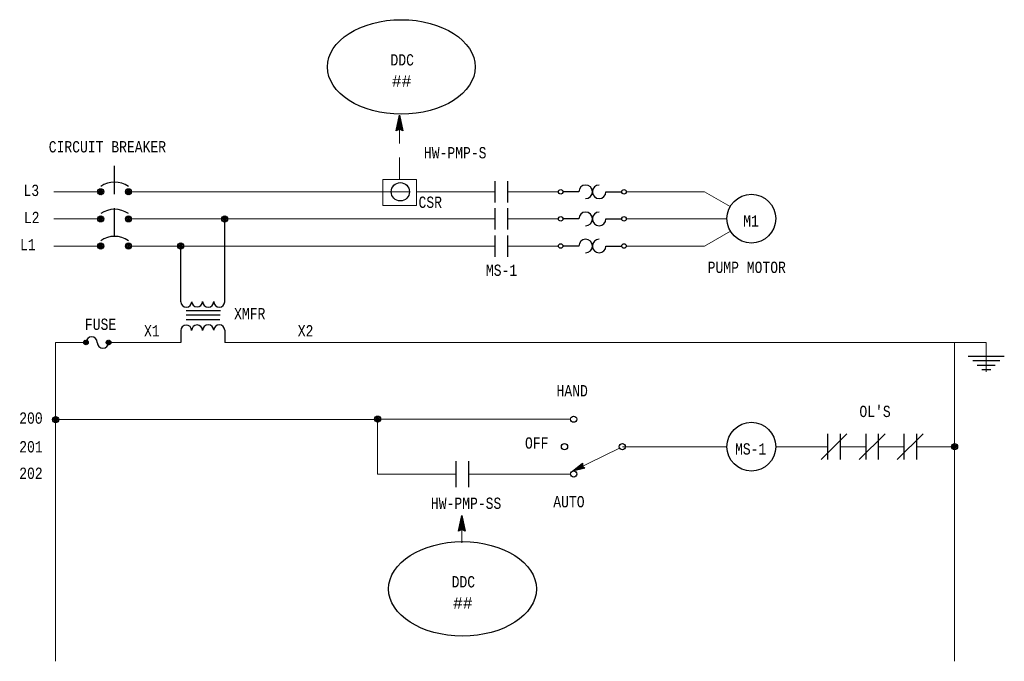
# Model space of a CAD drawing. Header units: inches. Extents: x 12.2 to 32.2, y 0.4 to 13.3.
import ezdxf
from ezdxf.enums import TextEntityAlignment as Align

# ---------------------------------------------------------------- set-up
doc = ezdxf.new("R2010")
doc.units = ezdxf.units.IN
doc.header["$MEASUREMENT"] = 0
doc.linetypes.add('HIDDEN', pattern=[0.375, 0.25, -0.125])
for name, color, linetype, lineweight in [('M-ANNO-SYMB', 6, 'Continuous', 30), ('M-ANNO-TEXT', 2, 'Continuous', 30), ('M-DIAG-GRPH', 6, 'Continuous', 13)]:
    doc.layers.add(name, color=color, linetype=linetype, lineweight=lineweight)
doc.styles.add('CONTROLTXT', font='monotxt.shx')

msp = doc.modelspace()

# ---------------------------------------------------------------- linework, layer by layer
at = {"layer": 'M-ANNO-SYMB'}
for p, q in [((15.5232, 12.2891), (15.5528, 12.4273)), ((15.5625, 12.3815), (15.5376, 12.3566)), ((15.5607, 12.3901), (15.5405, 12.3699)), ((15.5685, 12.354), (15.5427, 12.3799)), ((15.5588, 12.3988), (15.5434, 12.3832)), ((15.5656, 12.3673), (15.5445, 12.3885)), ((15.5571, 12.4074), (15.5463, 12.3966)), ((15.5628, 12.3806), (15.5464, 12.3972)), ((15.5599, 12.394), (15.5482, 12.4057)), ((15.5553, 12.4161), (15.5491, 12.4099)), ((15.5571, 12.4073), (15.5501, 12.4143)), ((15.5534, 12.4247), (15.5519, 12.4232)), ((15.5543, 12.4206), (15.5519, 12.423)), ((15.5528, 12.4273), (15.5824, 12.2891)), ((15.5528, 12.3039), (15.5232, 12.2891)), ((15.5718, 12.3384), (15.5234, 12.29)), ((15.5269, 12.2909), (15.5242, 12.2937)), ((15.5339, 12.2944), (15.526, 12.3023)), ((15.5699, 12.3471), (15.5263, 12.3033)), ((15.5408, 12.298), (15.5279, 12.3109)), ((15.5681, 12.3557), (15.5291, 12.3166)), ((15.5479, 12.3014), (15.5297, 12.3196)), ((15.5588, 12.3009), (15.5316, 12.3282)), ((15.5662, 12.3644), (15.5319, 12.3299)), ((15.5798, 12.2904), (15.5334, 12.3367)), ((15.5644, 12.3729), (15.5348, 12.3433)), ((15.5799, 12.3007), (15.5353, 12.3454)), ((15.5771, 12.314), (15.5371, 12.354)), ((15.5743, 12.3273), (15.539, 12.3626)), ((15.5713, 12.3407), (15.5408, 12.3713)), ((15.5736, 12.3298), (15.5428, 12.2988)), ((15.5824, 12.2891), (15.5528, 12.3039)), ((15.5755, 12.3212), (15.5564, 12.302)), ((15.5773, 12.3125), (15.5634, 12.2986)), ((15.5792, 12.3039), (15.5704, 12.2951)), ((15.581, 12.2953), (15.5773, 12.2916)), ((16.3957, 11.8436), (16.3957, 11.6559)), ((16.5101, 11.6559), (16.5101, 11.8446)), ((16.3957, 11.6046), (16.3957, 11.4159)), ((16.5101, 11.4159), (16.5101, 11.6046)), ((16.3957, 11.3646), (16.3957, 11.1759)), ((16.5101, 11.1759), (16.5101, 11.3646)), ((19.5127, 9.6095), (19.284, 9.3808)), ((19.3412, 9.6095), (19.3412, 9.3808)), ((19.4555, 9.3808), (19.4555, 9.6095)), ((19.8499, 9.6095), (19.6212, 9.3808)), ((19.6784, 9.6095), (19.6784, 9.3808)), ((19.7928, 9.3808), (19.7928, 9.6095)), ((20.1872, 9.6095), (19.9584, 9.3808)), ((20.0156, 9.6095), (20.0156, 9.3808)), ((20.13, 9.3808), (20.13, 9.6095)), ((16.0511, 9.3669), (16.0511, 9.1381)), ((16.1655, 9.1381), (16.1655, 9.3669)), ((16.0734, 8.7487), (16.103, 8.8869)), ((16.1202, 8.8067), (16.0765, 8.7629)), ((16.1183, 8.8154), (16.0793, 8.7763)), ((16.1165, 8.824), (16.0822, 8.7896)), ((16.1146, 8.8325), (16.085, 8.8029)), ((16.1302, 8.7603), (16.0855, 8.805)), ((16.1273, 8.7737), (16.0874, 8.8137)), ((16.1128, 8.8412), (16.0879, 8.8162)), ((16.1245, 8.787), (16.0892, 8.8223)), ((16.1109, 8.8498), (16.0907, 8.8296)), ((16.1215, 8.8003), (16.0911, 8.8309)), ((16.1187, 8.8137), (16.0929, 8.8396)), ((16.1091, 8.8584), (16.0937, 8.8429)), ((16.1159, 8.827), (16.0948, 8.8482)), ((16.1073, 8.8671), (16.0965, 8.8562)), ((16.113, 8.8403), (16.0966, 8.8568)), ((16.1102, 8.8536), (16.0985, 8.8654)), ((16.1055, 8.8757), (16.0993, 8.8695)), ((16.1073, 8.867), (16.1003, 8.874)), ((16.1036, 8.8844), (16.1022, 8.8829)), ((16.1045, 8.8803), (16.1022, 8.8826)), ((16.103, 8.8869), (16.1326, 8.7487)), ((16.103, 8.7636), (16.0734, 8.7487)), ((16.122, 8.7981), (16.0737, 8.7496)), ((16.0771, 8.7506), (16.0744, 8.7533)), ((16.0842, 8.7541), (16.0763, 8.7619)), ((16.0911, 8.7576), (16.0781, 8.7706)), ((16.0981, 8.7611), (16.08, 8.7792)), ((16.1091, 8.7606), (16.0818, 8.7879)), ((16.1301, 8.7501), (16.0837, 8.7964)), ((16.1239, 8.7895), (16.093, 8.7585)), ((16.1326, 8.7487), (16.103, 8.7636)), ((16.1257, 8.7808), (16.1066, 8.7617)), ((16.1276, 8.7722), (16.1136, 8.7582)), ((16.1294, 8.7636), (16.1207, 8.7548)), ((16.1313, 8.7549), (16.1276, 8.7512))]:
    msp.add_line(p, q, dxfattribs=at)
at = {"layer": 'M-ANNO-SYMB', "linetype": 'HIDDEN'}
msp.add_line((13.0296, 11.3556), (13.0296, 12.0156), dxfattribs=at)
at = {"layer": 'M-ANNO-SYMB', "linetype": 'Continuous'}
for p, q in [((12.8809, 11.7587), (12.8982, 11.776)), ((12.881, 11.7418), (12.9151, 11.7759)), ((12.8875, 11.7313), (12.9256, 11.7694)), ((12.8875, 11.7693), (12.9255, 11.7313)), ((12.8979, 11.7758), (12.932, 11.7417)), ((12.9148, 11.776), (12.9322, 11.7586)), ((13.1271, 11.7587), (13.1444, 11.776)), ((13.1272, 11.7418), (13.1613, 11.7759)), ((13.1337, 11.7313), (13.1718, 11.7694)), ((13.1337, 11.7693), (13.1717, 11.7313)), ((13.1441, 11.7758), (13.1782, 11.7417)), ((13.161, 11.776), (13.1784, 11.7586)), ((12.881, 11.7588), (12.915, 11.7248)), ((12.881, 11.7419), (12.8981, 11.7248)), ((12.898, 11.7248), (12.9321, 11.7589)), ((12.9149, 11.7248), (12.9321, 11.742)), ((13.1272, 11.7588), (13.1612, 11.7248)), ((13.1272, 11.7419), (13.1443, 11.7248)), ((13.1442, 11.7248), (13.1783, 11.7589)), ((13.1611, 11.7248), (13.1783, 11.742)), ((17.139, 11.7503), (16.999, 11.7503)), ((17.379, 11.7503), (17.519, 11.7503)), ((12.8809, 11.5187), (12.8982, 11.536)), ((12.881, 11.5018), (12.9151, 11.5359)), ((12.881, 11.5188), (12.915, 11.4848)), ((12.8875, 11.4913), (12.9256, 11.5294)), ((12.8875, 11.5293), (12.9255, 11.4913)), ((12.8979, 11.5358), (12.932, 11.5017)), ((12.898, 11.4848), (12.9321, 11.5189)), ((12.9148, 11.536), (12.9322, 11.5186)), ((13.1271, 11.5187), (13.1444, 11.536)), ((13.1272, 11.5018), (13.1613, 11.5359)), ((13.1272, 11.5188), (13.1612, 11.4848)), ((13.1337, 11.4913), (13.1718, 11.5294)), ((13.1337, 11.5293), (13.1717, 11.4913)), ((13.1441, 11.5358), (13.1782, 11.5017)), ((13.1442, 11.4848), (13.1783, 11.5189)), ((13.161, 11.536), (13.1784, 11.5186)), ((13.9795, 11.5187), (13.9968, 11.536)), ((13.9796, 11.5018), (14.0137, 11.5359)), ((13.9796, 11.5188), (14.0136, 11.4848)), ((13.9861, 11.4913), (14.0242, 11.5294)), ((13.9861, 11.5293), (14.0241, 11.4913)), ((13.9965, 11.5358), (14.0306, 11.5017)), ((13.9966, 11.4848), (14.0307, 11.5189)), ((14.0051, 10.7776), (14.0051, 11.5103)), ((14.0134, 11.536), (14.0308, 11.5186)), ((17.139, 11.5103), (16.999, 11.5103)), ((17.379, 11.5103), (17.519, 11.5103)), ((12.881, 11.5019), (12.8981, 11.4848)), ((12.9149, 11.4848), (12.9321, 11.502)), ((13.1272, 11.5019), (13.1443, 11.4848)), ((13.1611, 11.4848), (13.1783, 11.502)), ((13.9796, 11.5019), (13.9967, 11.4848)), ((14.0135, 11.4848), (14.0307, 11.502)), ((12.8809, 11.2787), (12.8982, 11.296)), ((12.881, 11.2618), (12.9151, 11.2959)), ((12.881, 11.2788), (12.915, 11.2448)), ((12.881, 11.2619), (12.8981, 11.2448)), ((12.8875, 11.2513), (12.9256, 11.2894)), ((12.8875, 11.2893), (12.9255, 11.2513)), ((12.8979, 11.2958), (12.932, 11.2617)), ((12.898, 11.2448), (12.9321, 11.2789)), ((12.9148, 11.296), (12.9322, 11.2786)), ((12.9149, 11.2448), (12.9321, 11.262)), ((13.1271, 11.2787), (13.1444, 11.296)), ((13.1272, 11.2618), (13.1613, 11.2959)), ((13.1272, 11.2788), (13.1612, 11.2448)), ((13.1272, 11.2619), (13.1443, 11.2448)), ((13.1337, 11.2513), (13.1718, 11.2894)), ((13.1337, 11.2893), (13.1717, 11.2513)), ((13.1441, 11.2958), (13.1782, 11.2617)), ((13.1442, 11.2448), (13.1783, 11.2789)), ((13.161, 11.296), (13.1784, 11.2786)), ((13.1611, 11.2448), (13.1783, 11.262)), ((13.5899, 11.2787), (13.6072, 11.296)), ((13.59, 11.2618), (13.6241, 11.2959)), ((13.59, 11.2788), (13.624, 11.2448)), ((13.59, 11.2619), (13.6071, 11.2448)), ((13.5965, 11.2513), (13.6346, 11.2894)), ((13.5965, 11.2893), (13.6345, 11.2513)), ((13.6069, 11.2958), (13.641, 11.2617)), ((13.607, 11.2448), (13.6411, 11.2789)), ((13.6155, 10.7776), (13.6155, 11.2703)), ((13.6238, 11.296), (13.6412, 11.2786)), ((13.6239, 11.2448), (13.6411, 11.262)), ((17.139, 11.2703), (16.999, 11.2703)), ((17.379, 11.2703), (17.519, 11.2703)), ((13.9653, 10.658), (13.6632, 10.658)), ((13.9665, 10.6956), (13.6645, 10.6956)), ((13.9626, 10.6179), (13.6619, 10.6179)), ((13.6148, 10.5225), (13.6148, 10.4169)), ((14.0051, 10.5257), (14.0051, 10.4169)), ((12.7575, 10.4232), (12.7705, 10.4362)), ((12.7576, 10.4105), (12.7831, 10.4361)), ((12.7576, 10.4233), (12.7831, 10.3978)), ((12.7576, 10.4106), (12.7704, 10.3978)), ((12.7625, 10.4027), (12.791, 10.4312)), ((12.7625, 10.4311), (12.7909, 10.4027)), ((12.7703, 10.436), (12.7958, 10.4105)), ((12.7703, 10.3978), (12.7959, 10.4233)), ((12.7829, 10.4362), (12.796, 10.4231)), ((12.783, 10.3978), (12.7959, 10.4107)), ((12.9575, 10.4232), (12.9705, 10.4362)), ((12.9576, 10.4105), (12.9831, 10.4361)), ((12.9576, 10.4233), (12.9831, 10.3978)), ((12.9576, 10.4106), (12.9704, 10.3978)), ((12.9625, 10.4027), (12.991, 10.4312)), ((12.9625, 10.4311), (12.9909, 10.4027)), ((12.9703, 10.436), (12.9958, 10.4105)), ((12.9703, 10.3978), (12.9959, 10.4233)), ((12.9829, 10.4362), (12.996, 10.4231)), ((12.983, 10.3978), (12.9959, 10.4107)), ((20.5857, 10.2969), (20.9057, 10.2969)), ((20.6257, 10.2569), (20.8657, 10.2569)), ((20.6657, 10.2169), (20.8257, 10.2169)), ((20.7057, 10.1769), (20.7857, 10.1769)), ((15.3324, 9.7478), (15.3498, 9.7652)), ((15.3326, 9.7309), (15.3667, 9.765)), ((15.3836, 9.731), (15.3495, 9.7651)), ((15.3836, 9.7479), (15.3664, 9.7651)), ((12.4996, 9.7089), (12.4822, 9.7263)), ((12.4995, 9.7601), (12.4823, 9.7429)), ((12.5164, 9.7601), (12.4823, 9.726)), ((12.5165, 9.7091), (12.4824, 9.7432)), ((12.5269, 9.7536), (12.4888, 9.7155)), ((12.5269, 9.7156), (12.4889, 9.7536)), ((12.5334, 9.7431), (12.4993, 9.709)), ((12.5334, 9.7261), (12.4994, 9.7601)), ((12.5335, 9.7262), (12.5162, 9.7089)), ((12.5334, 9.743), (12.5163, 9.7601)), ((15.3497, 9.7139), (15.3324, 9.7312)), ((15.3666, 9.714), (15.3325, 9.7481)), ((15.3771, 9.7205), (15.339, 9.7586)), ((15.3391, 9.7205), (15.3771, 9.7585)), ((15.3496, 9.714), (15.3836, 9.748)), ((15.3665, 9.714), (15.3836, 9.7311)), ((20.4401, 9.5042), (20.4574, 9.5215)), ((20.4402, 9.4873), (20.4743, 9.5214)), ((20.4402, 9.5043), (20.4742, 9.4703)), ((20.4467, 9.4768), (20.4848, 9.5149)), ((20.4467, 9.5148), (20.4847, 9.4768)), ((20.4571, 9.5213), (20.4912, 9.4872)), ((20.4572, 9.4703), (20.4913, 9.5044)), ((20.474, 9.5215), (20.4914, 9.5041)), ((20.4402, 9.4874), (20.4573, 9.4703)), ((20.4741, 9.4703), (20.4913, 9.4875)), ((17.1496, 9.3308), (17.1361, 9.291)), ((17.1718, 9.3217), (17.1483, 9.3297)), ((17.167, 9.3445), (17.15, 9.2945)), ((17.1719, 9.3343), (17.1594, 9.3385)), ((17.172, 9.3469), (17.1706, 9.3474)), ((17.1012, 9.2823), (17.0921, 9.2854)), ((17.0976, 9.2897), (17.0945, 9.2806)), ((17.1227, 9.2877), (17.1033, 9.2943)), ((17.1149, 9.3035), (17.1083, 9.284)), ((17.1441, 9.2931), (17.1145, 9.3031)), ((17.1323, 9.3171), (17.1222, 9.2875)), ((17.1655, 9.2985), (17.1257, 9.312)), ((17.1869, 9.3039), (17.137, 9.3209)), ((17.1718, 9.3217), (17.1638, 9.2981)), ((17.1819, 9.314), (17.1776, 9.3015)), ((17.1919, 9.3064), (17.1915, 9.305))]:
    msp.add_line(p, q, dxfattribs=at)
for centre, radius in [((12.9065, 11.7503), 0.0269), ((13.1527, 11.7503), 0.0269), ((16.979, 11.7503), 0.02), ((17.539, 11.7503), 0.02), ((18.6667, 11.5128), 0.2163), ((12.9065, 11.5103), 0.0269), ((13.1527, 11.5103), 0.0269), ((14.0051, 11.5103), 0.0269), ((16.979, 11.5103), 0.02), ((17.539, 11.5103), 0.02), ((12.9065, 11.2703), 0.0269), ((13.1527, 11.2703), 0.0269), ((13.6155, 11.2703), 0.0269), ((16.979, 11.2703), 0.02), ((17.539, 11.2703), 0.02), ((12.7767, 10.4169), 0.0202), ((12.9767, 10.4169), 0.0202), ((15.358, 9.7395), 0.0269), ((17.0935, 9.7382), 0.0275), ((12.5078, 9.7346), 0.0269), ((18.6667, 9.4952), 0.2163), ((17.0125, 9.4952), 0.0275), ((17.5244, 9.4952), 0.0275), ((20.4657, 9.4958), 0.0269), ((17.0939, 9.2526), 0.0275)]:
    msp.add_circle(centre, radius, dxfattribs=at)
at = {"layer": 'M-ANNO-SYMB'}
msp.add_circle((15.559, 11.7503), 0.0808, dxfattribs=at)
at = {"layer": 'M-ANNO-SYMB', "linetype": 'Continuous'}
for centre, radius, start, end in [((13.0296, 11.6183), 0.2173, 55.48048, 124.51953), ((17.199, 11.7503), 0.06, 270, 179.99999), ((17.319, 11.7503), 0.06, 90, 359.99999), ((13.0296, 11.3783), 0.2173, 55.48048, 124.51953), ((13.0296, 11.3783), 0.2173, 55.48048, 124.51953), ((17.199, 11.5103), 0.06, 270, 179.99999), ((17.319, 11.5103), 0.06, 90, 359.99999), ((13.0296, 11.1383), 0.2173, 55.48048, 124.51953), ((17.199, 11.2703), 0.06, 270, 179.99999), ((17.319, 11.2703), 0.06, 90, 359.99999), ((13.664, 10.7776), 0.0486, 180, 359.04516), ((13.7604, 10.78), 0.0486, 180, 359.06081), ((13.8584, 10.7792), 0.0494, 180, 359.04516), ((13.9565, 10.7783), 0.0486, 180, 359.04516), ((13.6633, 10.5225), 0.0486, 0.95484, 180), ((13.7604, 10.5233), 0.0486, 0.93919, 180), ((13.8584, 10.5241), 0.0494, 0.95484, 180), ((13.9565, 10.5249), 0.0486, 0.95484, 180), ((12.8267, 10.4169), 0.05, 0, 180), ((12.9267, 10.4169), 0.05, 180, 0)]:
    msp.add_arc(centre, radius, start, end, dxfattribs=at)
at = {"layer": 'M-ANNO-SYMB'}
for centre in [(15.5678, 12.8548), (16.1093, 8.2371)]:
    msp.add_ellipse(centre, major_axis=(0.6544, 0), ratio=0.638644, dxfattribs=at)
at = {"layer": 'M-ANNO-SYMB', "linetype": 'Continuous'}
msp.add_3dface([(17.1932, 9.3054), (17.0821, 9.2775), (17.172, 9.3485), (17.1718, 9.3217)], dxfattribs=at)
at = {"layer": 'M-DIAG-GRPH', "linetype": 'HIDDEN'}
for p, q in [((15.5528, 12.4273), (15.5528, 11.8599)), ((16.103, 8.8869), (16.103, 8.644))]:
    msp.add_line(p, q, dxfattribs=at)
at = {"layer": 'M-DIAG-GRPH', "linetype": 'Continuous'}
for p, q in [((12.4911, 11.7503), (12.9065, 11.7503)), ((13.1258, 11.7503), (15.6391, 11.7503)), ((18.2503, 11.7503), (17.559, 11.7503)), ((18.4781, 11.6187), (18.2503, 11.7503)), ((12.4911, 11.5103), (12.9065, 11.5103)), ((13.1796, 11.5103), (16.3957, 11.5103)), ((16.5101, 11.5103), (16.959, 11.5103)), ((18.4504, 11.5103), (17.559, 11.5103)), ((18.4807, 11.4024), (18.2517, 11.2703)), ((12.4911, 11.2703), (12.9065, 11.2703)), ((13.1796, 11.2703), (16.3957, 11.2703)), ((16.5101, 11.2703), (16.959, 11.2703)), ((18.2517, 11.2703), (17.559, 11.2703)), ((12.5079, 10.4169), (12.5079, 7.5963)), ((12.5079, 10.4169), (12.7767, 10.4169)), ((13.6148, 10.4169), (12.9767, 10.4169)), ((14.0051, 10.4169), (20.4657, 10.4169)), ((20.4657, 10.4169), (20.4657, 7.5963)), ((12.5078, 9.7346), (15.3315, 9.7346)), ((15.3311, 9.7395), (17.066, 9.7395)), ((15.3581, 9.2525), (15.3581, 9.7395)), ((17.0821, 9.2775), (17.4996, 9.483)), ((18.8829, 9.4952), (19.3412, 9.4952)), ((19.4555, 9.4952), (19.6784, 9.4952)), ((19.7928, 9.4952), (20.0156, 9.4952)), ((20.13, 9.4952), (20.4657, 9.4952)), ((15.3581, 9.2525), (16.0511, 9.2525)), ((16.1655, 9.2525), (17.0664, 9.2525))]:
    msp.add_line(p, q, dxfattribs=at)
at = {"layer": 'M-DIAG-GRPH'}
for p, q in [((16.3957, 11.7503), (15.7027, 11.7503)), ((16.959, 11.7503), (16.5101, 11.7503)), ((17.5244, 9.4952), (18.4504, 9.4952))]:
    msp.add_line(p, q, dxfattribs=at)
at = {"layer": 'M-DIAG-GRPH', "linetype": 'Continuous', "flags": 128}
msp.add_lwpolyline([(20.4657, 10.4169), (20.7457, 10.4169), (20.7457, 10.1569)], dxfattribs=at)
at = {"layer": 'M-DIAG-GRPH'}
msp.add_3dface([(15.4029, 11.6282), (15.7027, 11.6282), (15.7027, 11.8599), (15.4029, 11.8599)], dxfattribs=at)

# ---------------------------------------------------------------- texts
at = {"layer": 'M-ANNO-TEXT', "linetype": 'Continuous', "style": 'CONTROLTXT', "width": 0.8}
for s, p in [('DDC', (15.5756, 12.8676)), ('CIRCUIT BREAKER', (12.9659, 12.0986)), ('HW-PMP-S', (16.0447, 12.046)), ('CSR', (15.824, 11.6079)), ('M1', (18.6635, 11.443)), ('MS-1', (16.4549, 11.0064)), ('MS-1', (18.6603, 9.4253)), ('HW-PMP-SS', (16.1413, 8.9447)), ('DDC', (16.117, 8.25))]:
    msp.add_text(s, height=0.1, dxfattribs=at).set_placement(p, align=Align.CENTER)
at = {"layer": 'M-ANNO-TEXT', "linetype": 'Continuous', "style": 'CONTROLTXT'}
for p in [(15.5705, 12.6792), (16.1119, 8.0616)]:
    msp.add_text('##', height=0.1, dxfattribs=at).set_placement(p, align=Align.CENTER)
at = {"layer": 'M-ANNO-TEXT', "linetype": 'Continuous', "style": 'CONTROLTXT', "width": 0.8}
for s, p in [('L3', (12.3615, 11.7128)), ('L2', (12.3647, 11.4728)), ('L1', (12.3309, 11.2328))]:
    msp.add_text(s, height=0.1, dxfattribs=at).set_placement(p, align=Align.RIGHT)
for s, p in [('PUMP MOTOR', (18.2798, 11.032)), ('XMFR', (14.0875, 10.6217)), ('FUSE', (12.7668, 10.5284)), ('X1', (13.2901, 10.4703)), ('X2', (14.6511, 10.4703)), ('HAND', (16.9421, 9.9402)), ("OL'S", (19.623, 9.7573)), ('200', (12.1852, 9.6984)), ('201', (12.1852, 9.4444)), ('OFF', (16.6626, 9.4777)), ('202', (12.1852, 9.2098)), ('AUTO', (16.913, 8.9585))]:
    msp.add_text(s, height=0.1, dxfattribs=at).set_placement(p)

doc.saveas('drawing.dxf')
